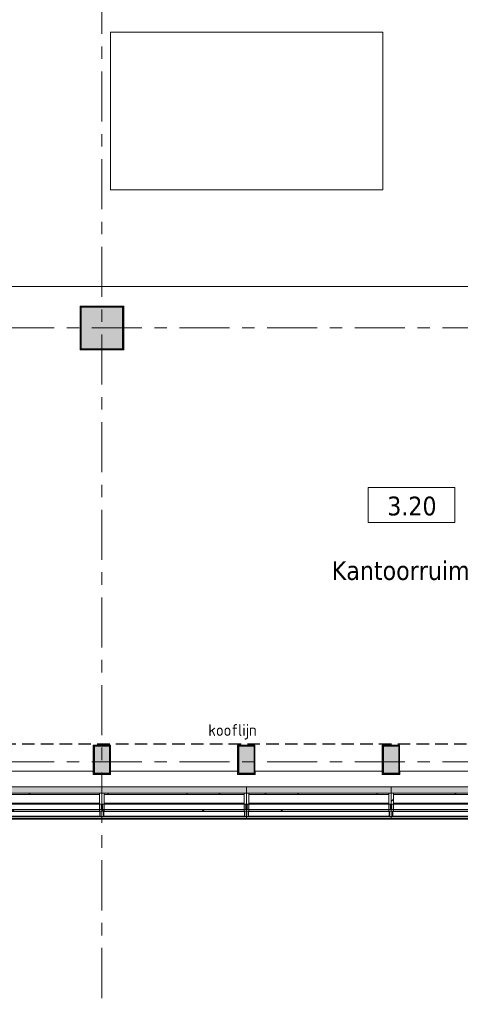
# Model space of a CAD drawing. Extents: x 3165 to 57695, y -7842 to 39081.
# Tile 42 of 248: x 14475 to 20061, y 16253 to 28737. Entities that reach past the tile are written whole.
import ezdxf

# ---------------------------------------------------------------- set-up
doc = ezdxf.new("R2010")
doc.units = 0
doc.header["$LTSCALE"] = 50
doc.linetypes.add('HIDDEN2', pattern=[4.7625, 3.175, -1.5875])
doc.linetypes.add('Onderlegger 3e verdieping$0$stramien', pattern=[22.225, 12.7, -3.175, 3.175, -3.175])
doc.layers.get('0').update_dxf_attribs({"linetype": 'CONTINUOUS'})
doc.layers.add('IWTEKST', color=2, linetype='CONTINUOUS')
for name, color, linetype, lineweight in [('Onderlegger 3e verdieping$0$A-AREA-IDEN', 8, 'CONTINUOUS', 18), ('Onderlegger 3e verdieping$0$A-FLOR-OTLN', 8, 'CONTINUOUS', 18), ('Onderlegger 3e verdieping$0$A-GENM', 8, 'CONTINUOUS', 18), ('Onderlegger 3e verdieping$0$A-GLAZ', 8, 'CONTINUOUS', 25), ('Onderlegger 3e verdieping$0$A-WALL', 8, 'CONTINUOUS', 25), ('Onderlegger 3e verdieping$0$A-WALL-PATT', 8, 'CONTINUOUS', 50), ('Onderlegger 3e verdieping$0$S-COLS', 8, 'CONTINUOUS', 18), ('Onderlegger 3e verdieping$0$S-GRID', 8, 'CONTINUOUS', 18)]:
    doc.layers.add(name, color=color, linetype=linetype, lineweight=lineweight)
doc.styles.add('Onderlegger 3e verdieping$0$Tahoma_1', font='TAHOMA.TTF', dxfattribs={"height": 238.040123})
doc.styles.get("Standard").update_dxf_attribs({"font": 'isocp.shx'})
pattern_1 = [(225, (20099.93, 18763.2), (212.132, -212.132), [])]
pattern_2 = [(225, (20099.9, 18763.2), (707.107, -707.107), []), (315, (20099.9, 18763.2), (707.107, 707.107), [])]
pattern_3 = [(225, (18266.6, 18763.2), (707.107, -707.107), []), (315, (18266.6, 18763.2), (707.107, 707.107), [])]
pattern_4 = [(225, (16433.3, 18763.2), (707.107, -707.107), []), (315, (16433.3, 18763.2), (707.107, 707.107), [])]
pattern_5 = [(225, (14599.93, 18763.2), (212.132, -212.132), [])]
pattern_6 = [(225, (14599.9, 18763.2), (707.107, -707.107), []), (315, (14599.9, 18763.2), (707.107, 707.107), [])]

# ---------------------------------------------------------------- blocks, each defined once
blk = doc.blocks.new('Onderlegger 3e verdieping$0$42_KA leemstuc betonkolomafwerking - Type-V30-Plotview 3e Verdieping - schaal 1 op 100')
at = {"layer": 'Onderlegger 3e verdieping$0$A-GENM'}
h = blk.add_hatch(dxfattribs=at)
h.set_pattern_fill('FP_124', color=256, style=0, pattern_type=2)
h.set_pattern_definition([(0, (-15516.6, -24828.2), (406.4, 101.6), [33.528, -271.272, 33.528, -1896.872]), (0, (-15516.6, -24828.2), (406.4, 101.6), [-338.328, -271.272, 33.528, -576.072, -1016]), (0, (-15516.6, -24828.2), (406.4, 101.6), [-1219.2, 33.528, -271.272, 33.528, -677.672]), (0, (-15516.6, -24828.2), (406.4, 101.6), [-1557.528, -169.672, 33.528, -474.472]), (120, (-15364.2, -24777.4), (-291.18818, 301.15272), [33.528, -271.272, 33.528, -1896.872]), (120, (-15364.2, -24777.4), (-291.18818, 301.15272), [-338.328, -271.272, 33.528, -576.072, -1016]), (120, (-15364.2, -24777.4), (-291.18818, 301.15272), [-1219.2, 33.528, -271.272, 33.528, -677.672]), (120, (-15364.2, -24777.4), (-291.18818, 301.15272), [-1557.528, -169.672, 33.528, -474.472]), (240, (-15313.4, -24574.2), (-115.21182, -402.75272), [33.528, -271.272, 33.528, -1896.872]), (240, (-15313.4, -24574.2), (-115.21182, -402.75272), [-338.328, -271.272, 33.528, -576.072, -1016]), (240, (-15313.4, -24574.2), (-115.21182, -402.75272), [-1219.2, 33.528, -271.272, 33.528, -677.672]), (240, (-15313.4, -24574.2), (-115.21182, -402.75272), [-1557.528, -169.672, 33.528, -474.472])])
h.paths.add_polyline_path([(-58, -277), (277, -277), (277, 277), (-277, 277), (-277, -277)], flags=0)
h.paths.add_polyline_path([(-58, -267), (-267, -267), (-267, 267), (267, 267), (267, -267)], flags=0)
for p, q in [((277, 277), (-277, 277)), ((-277, 277), (-277, -277)), ((-267, 267), (267, 267)), ((-267, -267), (-267, 267)), ((267, 267), (267, -267)), ((277, -277), (277, 277)), ((-277, -277), (277, -277)), ((267, -267), (-267, -267))]:
    blk.add_line(p, q, dxfattribs=at)
blk = doc.blocks.new('Onderlegger 3e verdieping$0$42_KA leemstuc betonkolomafwerking - Type-V84-Plotview 3e Verdieping - schaal 1 op 100')
at = {"layer": 'Onderlegger 3e verdieping$0$A-GENM'}
h = blk.add_hatch(dxfattribs=at)
h.set_pattern_fill('FP_181', color=256, style=0, pattern_type=2)
h.set_pattern_definition([(0, (-15683.59, -19445.2), (406.4, 101.6), [33.528, -271.272, 33.528, -1896.872]), (0, (-15683.59, -19445.2), (406.4, 101.6), [-338.328, -271.272, 33.528, -576.072, -1016]), (0, (-15683.59, -19445.2), (406.4, 101.6), [-1219.2, 33.528, -271.272, 33.528, -677.672]), (0, (-15683.59, -19445.2), (406.4, 101.6), [-1557.528, -169.672, 33.528, -474.472]), (120, (-15531.19, -19394.4), (-291.1882, 301.15272), [33.528, -271.272, 33.528, -1896.872]), (120, (-15531.19, -19394.4), (-291.1882, 301.15272), [-338.328, -271.272, 33.528, -576.072, -1016]), (120, (-15531.19, -19394.4), (-291.1882, 301.15272), [-1219.2, 33.528, -271.272, 33.528, -677.672]), (120, (-15531.19, -19394.4), (-291.1882, 301.15272), [-1557.528, -169.672, 33.528, -474.472]), (240, (-15480.39, -19191.2), (-115.2118, -402.75272), [33.528, -271.272, 33.528, -1896.872]), (240, (-15480.39, -19191.2), (-115.2118, -402.75272), [-338.328, -271.272, 33.528, -576.072, -1016]), (240, (-15480.39, -19191.2), (-115.2118, -402.75272), [-1219.2, 33.528, -271.272, 33.528, -677.672]), (240, (-15480.39, -19191.2), (-115.2118, -402.75272), [-1557.528, -169.672, 33.528, -474.472])])
h.paths.add_polyline_path([(-225, -277), (-57, -277), (-57, 93), (-277, 93), (-277, -277)], flags=0)
h.paths.add_polyline_path([(-267, -267), (-267, 83), (-67, 83), (-67, -267), (-225, -267)], flags=0)
for p, q in [((-57, 93), (-277, 93)), ((-277, 93), (-277, -277)), ((-267, 83), (-67, 83)), ((-267, -267), (-267, 83)), ((-67, 83), (-67, -267)), ((-57, -277), (-57, 93)), ((-277, -277), (-57, -277)), ((-67, -267), (-267, -267))]:
    blk.add_line(p, q, dxfattribs=at)
blk = doc.blocks.new('Onderlegger 3e verdieping$0$42_KA leemstuc betonkolomafwerking - Type-V86-Plotview 3e Verdieping - schaal 1 op 100')
at = {"layer": 'Onderlegger 3e verdieping$0$A-GENM'}
for p, q in [((-57, 93), (-277, 93)), ((-277, 93), (-277, -277)), ((-267, 83), (-67, 83)), ((-267, -267), (-267, 83)), ((-67, 83), (-67, -267)), ((-57, -277), (-57, 93)), ((-277, -277), (-57, -277)), ((-67, -267), (-267, -267))]:
    blk.add_line(p, q, dxfattribs=at)
blk = doc.blocks.new('Onderlegger 3e verdieping$0$42_KA leemstuc betonkolomafwerking - Type-V88-Plotview 3e Verdieping - schaal 1 op 100')
at = {"layer": 'Onderlegger 3e verdieping$0$A-GENM'}
for p, q in [((-57, 93), (-277, 93)), ((-277, 93), (-277, -277)), ((-267, 83), (-67, 83)), ((-267, -267), (-267, 83)), ((-67, 83), (-67, -267)), ((-57, -277), (-57, 93)), ((-277, -277), (-57, -277)), ((-67, -267), (-267, -267))]:
    blk.add_line(p, q, dxfattribs=at)
blk = doc.blocks.new('Onderlegger 3e verdieping$0$31_KA_Houten vliesgevel met draaiend deel natuursteen gevel - 31_KA_Houten vliesgevel met draaiend deel natuursteen gevel-V264-Plotview 3e Verdieping - schaal 1 op 100')
at = {"layer": 'Onderlegger 3e verdieping$0$A-GLAZ'}
blk.add_hatch(color=256, dxfattribs=at).paths.add_polyline_path([(-917, 159), (-917, 156), (917, 156), (917, 159), (-851, 159)], flags=0)
at = {"layer": 'Onderlegger 3e verdieping$0$A-GLAZ', "lineweight": 18}
h = blk.add_hatch(dxfattribs=at)
h.set_pattern_fill('FP_482', color=256, style=0, pattern_type=2)
h.set_pattern_definition(pattern_1)
h.paths.add_polyline_path([(-887, 60), (-917, 60), (-917, -165), (-887, -165), (-887, -26), (-910, -26), (-910, 40), (-887, 40)], flags=0)
at = {"layer": 'Onderlegger 3e verdieping$0$A-GLAZ'}
h = blk.add_hatch(color=256, dxfattribs=at)
h.paths.add_polyline_path([(-910, 40), (-910, -26), (-887, -26), (-887, 40)], flags=0)
h.paths.add_polyline_path([(887, 40), (887, -26), (910, -26), (910, 40)], flags=0)
at = {"layer": 'Onderlegger 3e verdieping$0$A-GLAZ', "lineweight": 18}
h = blk.add_hatch(dxfattribs=at)
h.set_pattern_fill('FP_483', color=256, style=0, pattern_type=2)
h.set_pattern_definition(pattern_2)
h.paths.add_polyline_path([(-773, 60), (-887, 60), (-887, 40), (887, 40), (887, 60), (-619, 60)], flags=0)
h = blk.add_hatch(dxfattribs=at)
h.set_pattern_fill('FP_482', color=256, style=0, pattern_type=2)
h.set_pattern_definition(pattern_1)
h.paths.add_polyline_path([(887, 60), (887, 40), (910, 40), (910, -26), (887, -26), (887, -165), (917, -165), (917, 60)], flags=0)
h = blk.add_hatch(dxfattribs=at)
h.set_pattern_fill('FP_483', color=256, style=0, pattern_type=2)
h.set_pattern_definition(pattern_2)
h.paths.add_polyline_path([(-309, -26), (-887, -26), (-887, -41), (887, -41), (887, -26), (0, -26)], flags=0)
at = {"layer": 'Onderlegger 3e verdieping$0$A-GLAZ'}
h = blk.add_hatch(color=256, dxfattribs=at)
h.paths.add_polyline_path([(-917, -166), (-917, -245), (917, -245), (917, -166), (-619, -166)], flags=0)
h.paths.add_polyline_path([(809, -405), (807, -405), (807, -411), (809, -411), (809, -405)], flags=0)
at = {"layer": 'Onderlegger 3e verdieping$0$A-GLAZ', "lineweight": 18}
h = blk.add_hatch(dxfattribs=at)
h.set_pattern_fill('FP_483', color=256, style=0, pattern_type=2)
h.set_pattern_definition(pattern_2)
h.paths.add_polyline_path([(-619, -150), (-887, -150), (-887, -165), (887, -165), (887, -150), (-309, -150)], flags=0)
for p, q in [((-917, 159), (917, 159)), ((-917, 156), (-917, 159)), ((-917, 156), (-917, 132)), ((917, 156), (-917, 156)), ((-917, 132), (-917, 129)), ((917, 132), (-917, 132)), ((917, 129), (-917, 129)), ((-917, 60), (-917, 129)), ((917, 159), (917, 156)), ((917, 132), (917, 156)), ((917, 129), (917, 132)), ((917, 129), (917, 60)), ((-917, 60), (-887, 60)), ((-917, -165), (-917, 60)), ((-910, 40), (-910, -26)), ((-887, 40), (-910, 40)), ((-887, 60), (-887, 40)), ((-887, 40), (-887, 60)), ((-887, 60), (887, 60)), ((-887, 40), (887, 40)), ((-887, 40), (-887, -26)), ((887, 60), (917, 60)), ((887, 40), (887, 60)), ((887, 60), (887, 40)), ((910, 40), (887, 40)), ((887, -26), (887, 40)), ((910, -26), (910, 40)), ((917, 60), (917, -165)), ((-910, -26), (-887, -26)), ((-887, -26), (-887, -165)), ((887, -26), (-887, -26)), ((-887, -41), (-887, -26)), ((-887, -150), (-887, -41)), ((-887, -41), (887, -41)), ((887, -41), (-887, -41)), ((887, -26), (910, -26)), ((887, -165), (887, -26)), ((887, -26), (887, -41)), ((887, -41), (887, -150)), ((-887, -165), (-917, -165)), ((-917, -245), (-917, -166)), ((917, -166), (-917, -166)), ((887, -150), (-887, -150)), ((-887, -165), (-887, -150)), ((-887, -150), (887, -150)), ((887, -165), (-887, -165)), ((887, -150), (887, -165)), ((917, -165), (887, -165)), ((917, -166), (917, -245)), ((807, -411), (809, -411))]:
    blk.add_line(p, q, dxfattribs=at)
at = {"layer": 'Onderlegger 3e verdieping$0$A-GLAZ'}
for p, q in [((-897, 125), (-897, 65)), ((897, 125), (-897, 125)), ((897, 65), (897, 125)), ((-897, 65), (897, 65))]:
    blk.add_line(p, q, dxfattribs=at)
blk = doc.blocks.new('Onderlegger 3e verdieping$0$31_KA_Houten vliesgevel met draaiend deel natuursteen gevel - 31_KA_Houten vliesgevel met draaiend deel natuursteen gevel-V265-Plotview 3e Verdieping - schaal 1 op 100')
at = {"layer": 'Onderlegger 3e verdieping$0$A-GLAZ'}
blk.add_hatch(color=256, dxfattribs=at).paths.add_polyline_path([(-917, 159), (-917, 156), (917, 156), (917, 159), (-905, 159)], flags=0)
at = {"layer": 'Onderlegger 3e verdieping$0$A-GLAZ', "lineweight": 18}
h = blk.add_hatch(dxfattribs=at)
h.set_pattern_fill('FP_484', color=256, style=0, pattern_type=2)
h.set_pattern_definition([(225, (18266.6, 18763.2), (212.132, -212.132), [])])
h.paths.add_polyline_path([(-887, 60), (-917, 60), (-917, -165), (-887, -165), (-887, -26), (-910, -26), (-910, 40), (-887, 40)], flags=0)
at = {"layer": 'Onderlegger 3e verdieping$0$A-GLAZ'}
h = blk.add_hatch(color=256, dxfattribs=at)
h.paths.add_polyline_path([(-905, 40), (-910, 40), (-910, -26), (-887, -26), (-887, 40)], flags=0)
h.paths.add_polyline_path([(887, 40), (887, -26), (910, -26), (910, 40)], flags=0)
at = {"layer": 'Onderlegger 3e verdieping$0$A-GLAZ', "lineweight": 18}
h = blk.add_hatch(dxfattribs=at)
h.set_pattern_fill('FP_485', color=256, style=0, pattern_type=2)
h.set_pattern_definition(pattern_3)
h.paths.add_polyline_path([(-596, 60), (-887, 60), (-887, 40), (887, 40), (887, 60), (-286, 60)], flags=0)
h = blk.add_hatch(dxfattribs=at)
h.set_pattern_fill('FP_485', color=256, style=0, pattern_type=2)
h.set_pattern_definition(pattern_3)
h.paths.add_polyline_path([(-286, -26), (-887, -26), (-887, -41), (887, -41), (887, -26), (23, -26)], flags=0)
at = {"layer": 'Onderlegger 3e verdieping$0$A-GLAZ'}
h = blk.add_hatch(color=256, dxfattribs=at)
h.paths.add_polyline_path([(-596, -166), (-917, -166), (-917, -245), (917, -245), (917, -166), (-286, -166)], flags=0)
h.paths.add_polyline_path([(809, -405), (807, -405), (807, -411), (809, -411)], flags=0)
at = {"layer": 'Onderlegger 3e verdieping$0$A-GLAZ', "lineweight": 18}
h = blk.add_hatch(dxfattribs=at)
h.set_pattern_fill('FP_485', color=256, style=0, pattern_type=2)
h.set_pattern_definition(pattern_3)
h.paths.add_polyline_path([(-596, -150), (-887, -150), (-887, -165), (887, -165), (887, -150), (-286, -150)], flags=0)
for p, q in [((-917, 159), (917, 159)), ((-917, 156), (-917, 159)), ((-917, 156), (-917, 132)), ((917, 156), (-917, 156)), ((-917, 132), (-917, 129)), ((917, 132), (-917, 132)), ((917, 129), (-917, 129)), ((-917, 60), (-917, 129)), ((917, 159), (917, 156)), ((917, 132), (917, 156)), ((917, 129), (917, 132)), ((917, 129), (917, 60)), ((-917, 60), (-887, 60)), ((-917, -165), (-917, 60)), ((-910, 40), (-910, -26)), ((-887, 40), (-910, 40)), ((-887, 60), (-887, 40)), ((-887, 40), (-887, 60)), ((-887, 60), (887, 60)), ((-887, 40), (887, 40)), ((-887, 40), (-887, -26)), ((887, 60), (917, 60)), ((887, 40), (887, 60)), ((887, 60), (887, 40)), ((910, 40), (887, 40)), ((887, -26), (887, 40)), ((910, -26), (910, 40)), ((917, 60), (917, -165)), ((-910, -26), (-887, -26)), ((-887, -26), (-887, -165)), ((887, -26), (-887, -26)), ((-887, -41), (-887, -26)), ((-887, -150), (-887, -41)), ((-887, -41), (887, -41)), ((887, -41), (-887, -41)), ((887, -26), (910, -26)), ((887, -165), (887, -26)), ((887, -26), (887, -41)), ((887, -41), (887, -150)), ((-887, -165), (-917, -165)), ((-917, -245), (-917, -166)), ((917, -166), (-917, -166)), ((887, -150), (-887, -150)), ((-887, -165), (-887, -150)), ((-887, -150), (887, -150)), ((887, -165), (-887, -165)), ((887, -150), (887, -165)), ((917, -165), (887, -165)), ((917, -166), (917, -245)), ((807, -411), (809, -411))]:
    blk.add_line(p, q, dxfattribs=at)
at = {"layer": 'Onderlegger 3e verdieping$0$A-GLAZ'}
for p, q in [((-897, 125), (-897, 65)), ((897, 125), (-897, 125)), ((897, 65), (897, 125)), ((-897, 65), (897, 65))]:
    blk.add_line(p, q, dxfattribs=at)
blk = doc.blocks.new('Onderlegger 3e verdieping$0$31_KA_Houten vliesgevel met draaiend deel natuursteen gevel - 31_KA_Houten vliesgevel met draaiend deel natuursteen gevel-V266-Plotview 3e Verdieping - schaal 1 op 100')
at = {"layer": 'Onderlegger 3e verdieping$0$A-GLAZ'}
for points in [[(-917, 159), (-917, 156), (917, 156), (917, 159), (-882, 159)], [(-882, -166), (-917, -166), (-917, -245), (917, -245), (917, -166), (-572, -166)]]:
    blk.add_hatch(color=256, dxfattribs=at).paths.add_polyline_path(points, flags=0)
h = blk.add_hatch(color=256, dxfattribs=at)
h.paths.add_polyline_path([(-910, 40), (-910, -26), (-887, -26), (-887, 40)], flags=0)
h.paths.add_polyline_path([(887, 40), (887, -26), (910, -26), (910, 40)], flags=0)
at = {"layer": 'Onderlegger 3e verdieping$0$A-GLAZ', "lineweight": 18}
h = blk.add_hatch(dxfattribs=at)
h.set_pattern_fill('FP_487', color=256, style=0, pattern_type=2)
h.set_pattern_definition(pattern_4)
h.paths.add_polyline_path([(-882, 60), (-887, 60), (-887, 40), (887, 40), (887, 60), (-572, 60)], flags=0)
h = blk.add_hatch(dxfattribs=at)
h.set_pattern_fill('FP_486', color=256, style=0, pattern_type=2)
h.set_pattern_definition([(225, (16433.27, 18763.2), (212.132, -212.132), [])])
h.paths.add_polyline_path([(887, 60), (887, 40), (910, 40), (910, -26), (887, -26), (887, -165), (917, -165), (917, 60)], flags=0)
h = blk.add_hatch(dxfattribs=at)
h.set_pattern_fill('FP_487', color=256, style=0, pattern_type=2)
h.set_pattern_definition(pattern_4)
h.paths.add_polyline_path([(-263, -26), (-887, -26), (-887, -41), (887, -41), (887, -26), (47, -26)], flags=0)
h = blk.add_hatch(dxfattribs=at)
h.set_pattern_fill('FP_487', color=256, style=0, pattern_type=2)
h.set_pattern_definition(pattern_4)
h.paths.add_polyline_path([(-882, -150), (-887, -150), (-887, -165), (887, -165), (887, -150), (-572, -150)], flags=0)
for p, q in [((-917, 159), (917, 159)), ((-917, 156), (-917, 159)), ((-917, 156), (-917, 132)), ((917, 156), (-917, 156)), ((-917, 132), (-917, 129)), ((917, 132), (-917, 132)), ((917, 129), (-917, 129)), ((-917, 60), (-917, 129)), ((917, 159), (917, 156)), ((917, 132), (917, 156)), ((917, 129), (917, 132)), ((917, 129), (917, 60)), ((-917, 60), (-887, 60)), ((-917, -165), (-917, 60)), ((-910, 40), (-910, -26)), ((-887, 40), (-910, 40)), ((-887, 60), (-887, 40)), ((-887, 40), (-887, 60)), ((-887, 60), (887, 60)), ((-887, 40), (887, 40)), ((-887, 40), (-887, -26)), ((887, 60), (917, 60)), ((887, 40), (887, 60)), ((887, 60), (887, 40)), ((910, 40), (887, 40)), ((887, -26), (887, 40)), ((910, -26), (910, 40)), ((917, 60), (917, -165)), ((-910, -26), (-887, -26)), ((-887, -26), (-887, -165)), ((887, -26), (-887, -26)), ((-887, -41), (-887, -26)), ((-887, -150), (-887, -41)), ((-887, -41), (887, -41)), ((887, -41), (-887, -41)), ((887, -26), (910, -26)), ((887, -165), (887, -26)), ((887, -26), (887, -41)), ((887, -41), (887, -150)), ((-887, -165), (-917, -165)), ((-917, -245), (-917, -166)), ((917, -166), (-917, -166)), ((887, -150), (-887, -150)), ((-887, -165), (-887, -150)), ((-887, -150), (887, -150)), ((887, -165), (-887, -165)), ((887, -150), (887, -165)), ((917, -165), (887, -165)), ((917, -166), (917, -245))]:
    blk.add_line(p, q, dxfattribs=at)
at = {"layer": 'Onderlegger 3e verdieping$0$A-GLAZ'}
for p, q in [((-897, 125), (-897, 65)), ((897, 125), (-897, 125)), ((897, 65), (897, 125)), ((-897, 65), (897, 65))]:
    blk.add_line(p, q, dxfattribs=at)
blk = doc.blocks.new('Onderlegger 3e verdieping$0$31_KA_Houten vliesgevel met draaiend deel natuursteen gevel - 31_KA_Houten vliesgevel met draaiend deel natuursteen gevel-V267-Plotview 3e Verdieping - schaal 1 op 100')
at = {"layer": 'Onderlegger 3e verdieping$0$A-GLAZ'}
for points in [[(-917, 159), (-917, 156), (917, 156), (917, 159), (-859, 159)], [(-859, -166), (-917, -166), (-917, -245), (869, -245), (869, -166), (-549, -166)]]:
    blk.add_hatch(color=256, dxfattribs=at).paths.add_polyline_path(points, flags=0)
at = {"layer": 'Onderlegger 3e verdieping$0$A-GLAZ', "lineweight": 18}
h = blk.add_hatch(dxfattribs=at)
h.set_pattern_fill('FP_488', color=256, style=0, pattern_type=2)
h.set_pattern_definition(pattern_5)
h.paths.add_polyline_path([(-887, 60), (-917, 60), (-917, -165), (-887, -165), (-887, -26), (-910, -26), (-910, 40), (-887, 40)], flags=0)
at = {"layer": 'Onderlegger 3e verdieping$0$A-GLAZ'}
h = blk.add_hatch(color=256, dxfattribs=at)
h.paths.add_polyline_path([(-910, 40), (-910, -26), (-887, -26), (-887, 40)], flags=0)
h.paths.add_polyline_path([(887, 40), (887, -26), (910, -26), (910, 40)], flags=0)
at = {"layer": 'Onderlegger 3e verdieping$0$A-GLAZ', "lineweight": 18}
h = blk.add_hatch(dxfattribs=at)
h.set_pattern_fill('FP_489', color=256, style=0, pattern_type=2)
h.set_pattern_definition(pattern_6)
h.paths.add_polyline_path([(-859, 60), (-887, 60), (-887, 40), (887, 40), (887, 60), (-549, 60)], flags=0)
h = blk.add_hatch(dxfattribs=at)
h.set_pattern_fill('FP_488', color=256, style=0, pattern_type=2)
h.set_pattern_definition(pattern_5)
h.paths.add_polyline_path([(887, 60), (887, 40), (910, 40), (910, -26), (887, -26), (887, -165), (917, -165), (917, 60)], flags=0)
h = blk.add_hatch(dxfattribs=at)
h.set_pattern_fill('FP_489', color=256, style=0, pattern_type=2)
h.set_pattern_definition(pattern_6)
h.paths.add_polyline_path([(-240, -26), (-887, -26), (-887, -41), (887, -41), (887, -26), (70, -26)], flags=0)
h = blk.add_hatch(dxfattribs=at)
h.set_pattern_fill('FP_489', color=256, style=0, pattern_type=2)
h.set_pattern_definition(pattern_6)
h.paths.add_polyline_path([(-859, -150), (-887, -150), (-887, -165), (887, -165), (887, -150), (-549, -150)], flags=0)
for p, q in [((-917, 159), (917, 159)), ((-917, 156), (-917, 159)), ((-917, 156), (-917, 132)), ((917, 156), (-917, 156)), ((-917, 132), (-917, 129)), ((917, 132), (-917, 132)), ((917, 129), (-917, 129)), ((-917, 60), (-917, 129)), ((917, 159), (917, 156)), ((917, 132), (917, 156)), ((917, 129), (917, 132)), ((917, 129), (917, 60)), ((-917, 60), (-887, 60)), ((-917, -165), (-917, 60)), ((-910, 40), (-910, -26)), ((-887, 40), (-910, 40)), ((-887, 60), (-887, 40)), ((-887, 40), (-887, 60)), ((-887, 60), (887, 60)), ((-887, 40), (887, 40)), ((-887, 40), (-887, -26)), ((887, 60), (917, 60)), ((887, 40), (887, 60)), ((887, 60), (887, 40)), ((910, 40), (887, 40)), ((887, -26), (887, 40)), ((910, -26), (910, 40)), ((917, 60), (917, -165)), ((-910, -26), (-887, -26)), ((-887, -26), (-887, -165)), ((887, -26), (-887, -26)), ((-887, -41), (-887, -26)), ((-887, -150), (-887, -41)), ((-887, -41), (887, -41)), ((887, -41), (-887, -41)), ((887, -26), (910, -26)), ((887, -165), (887, -26)), ((887, -26), (887, -41)), ((887, -41), (887, -150)), ((-887, -165), (-917, -165)), ((-917, -245), (-917, -166)), ((869, -166), (-917, -166)), ((887, -150), (-887, -150)), ((-887, -165), (-887, -150)), ((-887, -150), (887, -150)), ((887, -165), (-887, -165)), ((887, -150), (887, -165)), ((917, -165), (887, -165))]:
    blk.add_line(p, q, dxfattribs=at)
at = {"layer": 'Onderlegger 3e verdieping$0$A-GLAZ'}
for p, q in [((-897, 125), (-897, 65)), ((897, 125), (-897, 125)), ((897, 65), (897, 125)), ((-897, 65), (897, 65))]:
    blk.add_line(p, q, dxfattribs=at)
blk = doc.blocks.new('Onderlegger 3e verdieping$0$vensterbank tweede verdieping2 - vensterbank tweede verdieping-12045771-Plotview 3e Verdieping - schaal 1 op 100')
at = {"layer": 'Onderlegger 3e verdieping$0$A-GLAZ', "lineweight": 18}
for p, q in [((15407, 19208), (13793, 19208)), ((17237, 19208), (15627, 19208)), ((17460, 19168), (17457, 19168)), ((19071, 19208), (17460, 19208)), ((17460, 19208), (17460, 19168)), ((19293, 19168), (19291, 19168)), ((20904, 19208), (19293, 19208)), ((19293, 19208), (19293, 19168)), ((13731, 19008), (28301, 19008))]:
    blk.add_line(p, q, dxfattribs=at)
blk = doc.blocks.new('Onderlegger 3e verdieping$0$00_KU ruimtetag groot zonder oppervlakte - 00_KU ruimtetag groot zonder oppervlakte-3654595-Plotview 3e Verdieping - schaal 1 op 100')
at = {"layer": 'Onderlegger 3e verdieping$0$A-AREA-IDEN'}
for p, q in [((5.5, 2.16), (-5.5, 2.16)), ((-5.5, 2.16), (-5.5, -2.3)), ((5.5, -2.3), (5.5, 2.16)), ((-5.5, -2.3), (5.5, -2.3))]:
    blk.add_line(p, q, dxfattribs=at)
blk = doc.blocks.new('Onderlegger 3e verdieping$0$28_KU_vloerrand 250x670 verdieping - 27400 mm-1052749-Plotview 3e Verdieping - schaal 1 op 100')
at = {"layer": 'Onderlegger 3e verdieping$0$S-COLS'}
h = blk.add_hatch(color=256, dxfattribs=at)
h.paths.add_polyline_path([(0, -13642), (0, -13700), (80, -13700), (80, -11967), (1, -11967), (1, -8300), (1, -8300), (1, -6467), (1, -6467), (1, -4633), (1, -4633), (1, -2800), (1, -2800), (1, -967), (1, -967), (1, 867), (1, 867), (1, 2700), (1, 2700), (0, -11999), (20, -11999), (20, -13371), (0, -13371), (0, -13460)], flags=0)
h.paths.add_polyline_path([(0, 5044), (1, 6367), (1, 6367), (0, 5057)], flags=0)
h.paths.add_polyline_path([(0, 8328), (1, 10033), (1, 10033), (1, 11867), (1, 11867), (1, 13700), (0, 13700), (0, 8637)], flags=0)
h = blk.add_hatch(color=256, dxfattribs=at)
h.paths.add_polyline_path([(231, 13700), (231, 13700), (240, 13700)], flags=0)
h.paths.add_polyline_path([(240, -10133), (240, -10133), (246, -10133), (246, -10243), (250, -10243), (250, -10023), (246, -10023), (246, -10133)], flags=0)
h.paths.add_polyline_path([(240, -12067), (240, -12077), (250, -12077), (250, -11857), (246, -11857), (246, -11967), (240, -11967)], flags=0)
h.paths.add_polyline_path([(246, -8408), (246, -8410), (250, -8410), (250, -8408)], flags=0)
h.paths.add_polyline_path([(246, -6577), (250, -6577), (250, -6574), (246, -6574)], flags=0)
h.paths.add_polyline_path([(246, -2908), (246, -2910), (250, -2910), (250, -2908)], flags=0)
h.paths.add_polyline_path([(246, -4741), (246, -4743), (250, -4743), (250, -4741)], flags=0)
h.paths.add_polyline_path([(246, -1077), (250, -1077), (250, -1074), (246, -1074)], flags=0)
h.paths.add_polyline_path([(246, 757), (250, 757), (250, 759), (246, 759)], flags=0)
h.paths.add_polyline_path([(246, 13585), (250, 13585), (250, 13590), (246, 13590)], flags=0)
at = {"layer": 'Onderlegger 3e verdieping$0$S-COLS', "color": 0}
for p, q in [((250, 757), (250, 759)), ((250, -1077), (250, -1074))]:
    blk.add_line(p, q, dxfattribs=at)
blk = doc.blocks.new('Onderlegger 3e verdieping')
at = {"layer": 'Onderlegger 3e verdieping$0$A-WALL-PATT', "lineweight": 5}
h = blk.add_hatch(color=256, dxfattribs=at)
h.paths.add_polyline_path([(30183, 18630), (30187, 18630), (30187, 18733), (30183, 18733), (30183, 18632)], flags=0)
h.paths.add_polyline_path([(28350, 18630), (28350, 18630), (28350, 18632)], flags=0)
h.paths.add_polyline_path([(24683, 18630), (24683, 18630), (24683, 18632)], flags=0)
h.paths.add_polyline_path([(19183, 18630), (19183, 18630), (19183, 18632)], flags=0)
h.paths.add_polyline_path([(15517, 18630), (15517, 18630), (15517, 18632)], flags=0)
h.paths.add_polyline_path([(11850, 18630), (11850, 18630), (11850, 18632)], flags=0)
h.paths.add_polyline_path([(10017, 18630), (10017, 18630), (10017, 18632)], flags=0)
h.paths.add_polyline_path([(4517, 18630), (4517, 18630), (4517, 18688), (4513, 18688), (4513, 18638), (4517, 18638), (4517, 18632)], flags=0)
at = {"layer": 'Onderlegger 3e verdieping$0$S-COLS', "lineweight": 5}
for points in [[(15250, 24561), (15784, 24561), (15784, 25095), (15250, 25095)], [(15617, 19178), (15617, 19528), (15417, 19528), (15417, 19178), (15458, 19178)], [(17450, 19178), (17450, 19528), (17250, 19528), (17250, 19178)], [(19284, 19178), (19284, 19528), (19084, 19528), (19084, 19178)]]:
    blk.add_hatch(color=256, dxfattribs=at).paths.add_polyline_path(points, flags=0)
at = {"layer": 'Onderlegger 3e verdieping$0$A-FLOR-OTLN'}
for p, q in [((15627, 26578), (15627, 28578)), ((15627, 28578), (19077, 28578)), ((19077, 28578), (19077, 26578)), ((19077, 26578), (15627, 26578)), ((20807, 25355), (10544, 25355))]:
    blk.add_line(p, q, dxfattribs=at)
at = {"layer": 'Onderlegger 3e verdieping$0$A-WALL'}
blk.add_line((30187, 18598), (4517, 18598), dxfattribs=at)
at = {"layer": 'Onderlegger 3e verdieping$0$S-COLS', "lineweight": 35}
for p, q in [((15784, 25095), (15250, 25095)), ((15250, 25095), (15250, 24561)), ((15784, 24561), (15784, 25095)), ((15250, 24561), (15784, 24561)), ((15617, 19528), (15417, 19528)), ((15417, 19528), (15417, 19178)), ((15617, 19178), (15617, 19528)), ((17450, 19528), (17250, 19528)), ((17250, 19528), (17250, 19178)), ((17450, 19178), (17450, 19528)), ((19284, 19528), (19084, 19528)), ((19084, 19528), (19084, 19178)), ((19284, 19178), (19284, 19528)), ((15417, 19178), (15617, 19178)), ((17250, 19178), (17450, 19178)), ((19084, 19178), (19284, 19178))]:
    blk.add_line(p, q, dxfattribs=at)
at = {"layer": 'Onderlegger 3e verdieping$0$S-GRID', "linetype": 'Onderlegger 3e verdieping$0$stramien'}
for p, q in [((15517, 38081), (15517, 16253)), ((3165, 24828), (56108, 24828)), ((3165, 19328), (56108, 19328))]:
    blk.add_line(p, q, dxfattribs=at)
at = {"lineweight": 25, "rotation": 89.9999999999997}
blk.add_blockref('Onderlegger 3e verdieping$0$28_KU_vloerrand 250x670 verdieping - 27400 mm-1052749-Plotview 3e Verdieping - schaal 1 op 100', (18217, 18928), dxfattribs=at)
at = {"layer": 'Onderlegger 3e verdieping$0$A-AREA-IDEN', "xscale": 99.99999999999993, "yscale": 99.99999999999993, "zscale": 99.99999999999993}
blk.add_blockref('Onderlegger 3e verdieping$0$00_KU ruimtetag groot zonder oppervlakte - 00_KU ruimtetag groot zonder oppervlakte-3654595-Plotview 3e Verdieping - schaal 1 op 100', (19442, 22591), dxfattribs=at)
at = {"layer": 'Onderlegger 3e verdieping$0$A-GENM'}
for name, p in [('Onderlegger 3e verdieping$0$42_KA leemstuc betonkolomafwerking - Type-V30-Plotview 3e Verdieping - schaal 1 op 100', (15517, 24828)), ('Onderlegger 3e verdieping$0$42_KA leemstuc betonkolomafwerking - Type-V84-Plotview 3e Verdieping - schaal 1 op 100', (15684, 19445)), ('Onderlegger 3e verdieping$0$42_KA leemstuc betonkolomafwerking - Type-V88-Plotview 3e Verdieping - schaal 1 op 100', (17514, 19445)), ('Onderlegger 3e verdieping$0$42_KA leemstuc betonkolomafwerking - Type-V86-Plotview 3e Verdieping - schaal 1 op 100', (19348, 19445))]:
    blk.add_blockref(name, p, dxfattribs=at)
at = {"layer": 'Onderlegger 3e verdieping$0$A-GLAZ'}
blk.add_blockref('Onderlegger 3e verdieping$0$vensterbank tweede verdieping2 - vensterbank tweede verdieping-12045771-Plotview 3e Verdieping - schaal 1 op 100', (0, 0), dxfattribs=at)
at = {"layer": 'Onderlegger 3e verdieping$0$A-GLAZ', "rotation": 180}
for name, p in [('Onderlegger 3e verdieping$0$31_KA_Houten vliesgevel met draaiend deel natuursteen gevel - 31_KA_Houten vliesgevel met draaiend deel natuursteen gevel-V265-Plotview 3e Verdieping - schaal 1 op 100', (18267, 18763)), ('Onderlegger 3e verdieping$0$31_KA_Houten vliesgevel met draaiend deel natuursteen gevel - 31_KA_Houten vliesgevel met draaiend deel natuursteen gevel-V264-Plotview 3e Verdieping - schaal 1 op 100', (20100, 18763)), ('Onderlegger 3e verdieping$0$31_KA_Houten vliesgevel met draaiend deel natuursteen gevel - 31_KA_Houten vliesgevel met draaiend deel natuursteen gevel-V267-Plotview 3e Verdieping - schaal 1 op 100', (14600, 18763)), ('Onderlegger 3e verdieping$0$31_KA_Houten vliesgevel met draaiend deel natuursteen gevel - 31_KA_Houten vliesgevel met draaiend deel natuursteen gevel-V266-Plotview 3e Verdieping - schaal 1 op 100', (16433, 18763))]:
    blk.add_blockref(name, p, dxfattribs=at)
at = {"layer": 'Onderlegger 3e verdieping$0$A-AREA-IDEN', "attachment_point": 2, "line_spacing_factor": 1.000232, "style": 'Onderlegger 3e verdieping$0$Tahoma_1'}
for s, insert, char_height, width in [('3.20', (19447, 22690), 238, 768), ('Kantoorruimte', (19447, 21871), 238.04, 2475)]:
    blk.add_mtext(s, dxfattribs=dict(at, insert=insert, char_height=char_height, width=width))

msp = doc.modelspace()

# ---------------------------------------------------------------- linework, layer by layer
at = {"color": 8, "linetype": 'HIDDEN2'}
msp.add_line((4741.6, 19553.2), (28273.3, 19553.2), dxfattribs=at)

# ---------------------------------------------------------------- block references
msp.add_blockref('Onderlegger 3e verdieping', (0, 0))

# ---------------------------------------------------------------- texts
at = {"layer": 'IWTEKST', "insert": (16866, 19805.3), "char_height": 150, "width": 3405, "attachment_point": 1}
msp.add_mtext('kooflijn', dxfattribs=at)

doc.saveas('drawing.dxf')
